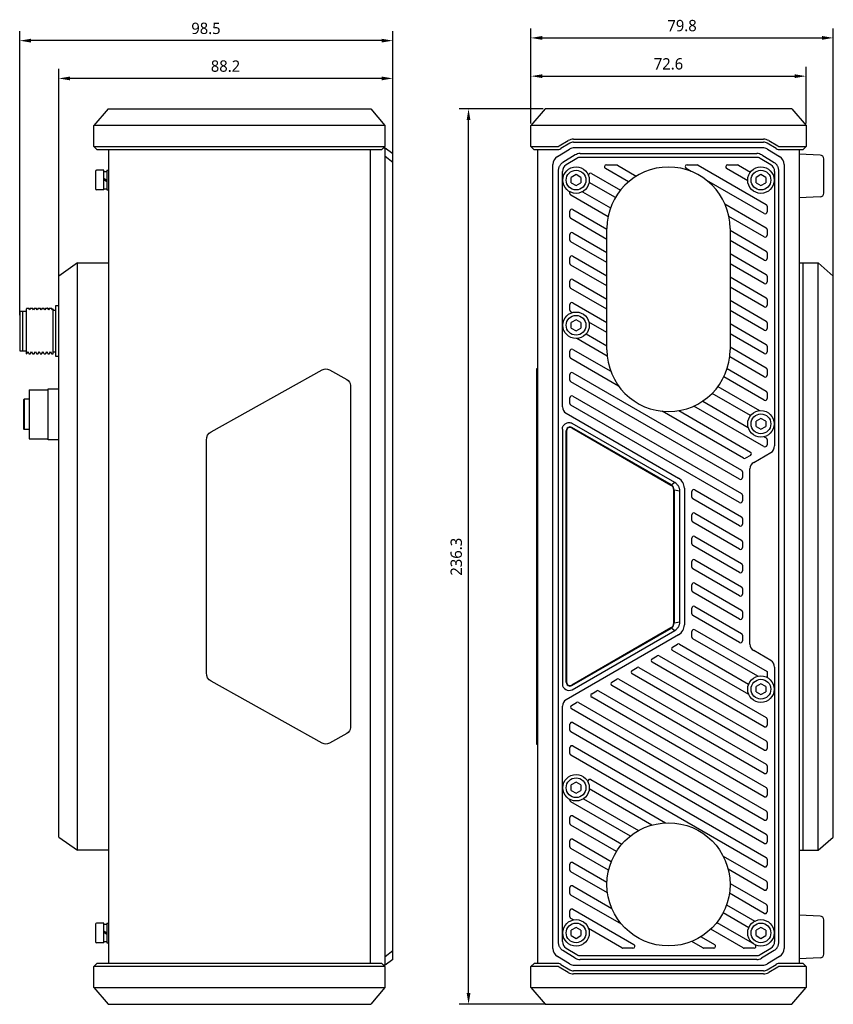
# Model space of a CAD drawing. Header units: millimetres. Extents: x 54 to 538, y 82 to 376.
# Tile 1 of 3: x 54 to 268, y 116 to 376. Entities that reach past the tile are written whole.
import ezdxf

# ---------------------------------------------------------------- set-up
doc = ezdxf.new("R2010")
doc.units = ezdxf.units.MM
doc.header["$LTSCALE"] = 32.67
doc.header["$PDMODE"] = 3
doc.header["$PDSIZE"] = 8
doc.layers.get('0').update_dxf_attribs({"linetype": 'CONTINUOUS'})
doc.layers.get('Defpoints').update_dxf_attribs({"linetype": 'CONTINUOUS'})
for name, color, linetype in [('00_COMPONENTS_1', 7, 'CONTINUOUS'), ('00_COMPONENTS_3', 7, 'CONTINUOUS'), ('20_ALL_FEATURES', 7, 'CONTINUOUS'), ('51__DRAFT_DIMS', 7, 'CONTINUOUS')]:
    doc.layers.add(name, color=color, linetype=linetype)
doc.styles.get("Standard").update_dxf_attribs({"font": 'Roboto-Regular.ttf'})
doc.dimstyles.new('DIMSTYLE_1', dxfattribs={"dimtxt": 3, "dimasz": 3, "dimexe": 2.5, "dimexo": 0.5, "dimgap": 0.75, "dimtad": 1, "dimdsep": 46, "dimtxsty": 'STANDARD', "dimblk": '_FILLED', "dimblk1": '_FILLED', "dimblk2": '_FILLED', "dimcen": 0.09, "dimclrt": 3, "dimazin": 2, "dimtp": 0.3, "dimtm": 0.3, "dimtfac": 1, "dimtofl": 0, "dimtmove": 0, "dimatfit": 3, "dimldrblk": '_FILLED', "dimfxl": 1, "dimtolj": 1, "dimarcsym": 0})
doc.dimstyles.new('DIMSTYLE_2', dxfattribs={"dimtxt": 3, "dimasz": 3, "dimexe": 2.5, "dimexo": 0.5, "dimgap": 0.75, "dimtad": 1, "dimdec": 1, "dimdsep": 46, "dimtxsty": 'STANDARD', "dimblk": '_FILLED', "dimblk1": '_FILLED', "dimblk2": '_FILLED', "dimcen": 0.09, "dimclrt": 3, "dimazin": 2, "dimtp": 0.5, "dimtm": 0.5, "dimtfac": 1, "dimtdec": 1, "dimtofl": 0, "dimtmove": 0, "dimatfit": 3, "dimldrblk": '_FILLED', "dimfxl": 1, "dimtolj": 1, "dimarcsym": 0})

# ---------------------------------------------------------------- blocks, each defined once
blk = doc.blocks.new('_FILLED')
at = {"color": 0, "linetype": 'ByBlock'}
blk.add_solid([(0, 0), (-1, 0.167), (-1, -0.167)], dxfattribs=at)
blk = doc.blocks.new('*D1')
at = {"layer": '51__DRAFT_DIMS', "color": 0, "lineweight": -2}
for p, q in [((188.5, 348.1), (188.5, 363.13)), ((261.11, 348.1), (261.11, 363.13)), ((191.5, 360.63), (258.11, 360.63))]:
    blk.add_line(p, q, dxfattribs=at)
at = {"layer": 'Defpoints', "color": 0}
for p in [(261.11, 360.63), (188.5, 347.6), (261.11, 347.6)]:
    blk.add_point(p, dxfattribs=at)
at = {"layer": '51__DRAFT_DIMS', "color": 0, "linetype": 'ByBlock', "lineweight": -2, "xscale": 3, "yscale": 3, "zscale": 3, "rotation": 180}
blk.add_blockref('_FILLED', (188.5, 360.63), dxfattribs=at)
at = {"layer": '51__DRAFT_DIMS', "color": 0, "linetype": 'ByBlock', "lineweight": -2, "xscale": 3, "yscale": 3, "zscale": 3}
blk.add_blockref('_FILLED', (261.11, 360.63), dxfattribs=at)
at = {"layer": '51__DRAFT_DIMS', "color": 3, "insert": (224.8, 365.38), "char_height": 3, "attachment_point": 2, "line_spacing_factor": 0.9}
blk.add_mtext('\\A1;72.6', dxfattribs=at)
blk = doc.blocks.new('*D2')
at = {"layer": '51__DRAFT_DIMS', "color": 0, "lineweight": -2}
for p, q in [((188.5, 348.1), (188.5, 373.22)), ((268.31, 295.41), (268.31, 373.22)), ((191.5, 370.72), (265.31, 370.72))]:
    blk.add_line(p, q, dxfattribs=at)
at = {"layer": 'Defpoints', "color": 0}
for p in [(268.31, 370.72), (188.5, 347.6), (268.31, 294.91)]:
    blk.add_point(p, dxfattribs=at)
at = {"layer": '51__DRAFT_DIMS', "color": 0, "linetype": 'ByBlock', "lineweight": -2, "xscale": 3, "yscale": 3, "zscale": 3, "rotation": 180}
blk.add_blockref('_FILLED', (188.5, 370.72), dxfattribs=at)
at = {"layer": '51__DRAFT_DIMS', "color": 0, "linetype": 'ByBlock', "lineweight": -2, "xscale": 3, "yscale": 3, "zscale": 3}
blk.add_blockref('_FILLED', (268.31, 370.72), dxfattribs=at)
at = {"layer": '51__DRAFT_DIMS', "color": 3, "insert": (228.38, 375.47), "char_height": 3, "attachment_point": 2, "line_spacing_factor": 0.9}
blk.add_mtext('\\A1;79.8', dxfattribs=at)
blk = doc.blocks.new('*D3')
at = {"layer": '51__DRAFT_DIMS', "color": 0, "lineweight": -2}
for p, q in [((191.75, 352.04), (169.53, 352.04)), ((172.03, 118.77), (172.03, 349.04)), ((192.46, 115.77), (169.53, 115.77))]:
    blk.add_line(p, q, dxfattribs=at)
at = {"layer": 'Defpoints', "color": 0}
for p in [(172.03, 352.04), (192.25, 352.04), (192.96, 115.77)]:
    blk.add_point(p, dxfattribs=at)
at = {"layer": '51__DRAFT_DIMS', "color": 0, "linetype": 'ByBlock', "lineweight": -2, "xscale": 3, "yscale": 3, "zscale": 3}
for p, rotation in [((172.03, 352.04), 90), ((172.03, 115.77), 270)]:
    blk.add_blockref('_FILLED', p, dxfattribs=dict(at, rotation=rotation))
at = {"layer": '51__DRAFT_DIMS', "color": 3, "insert": (167.28, 233.84), "char_height": 3, "attachment_point": 2, "rotation": 90, "line_spacing_factor": 0.9}
blk.add_mtext('\\A1;236.3', dxfattribs=at)
blk = doc.blocks.new('*D11')
at = {"layer": '51__DRAFT_DIMS', "color": 0, "lineweight": -2}
for p, q in [((53.56, 297.62), (53.56, 372.5)), ((152.06, 336.35), (152.06, 372.5)), ((149.06, 370), (56.56, 370))]:
    blk.add_line(p, q, dxfattribs=at)
at = {"layer": 'Defpoints', "color": 0}
for p in [(53.56, 370), (152.06, 335.85), (53.56, 297.12)]:
    blk.add_point(p, dxfattribs=at)
at = {"layer": '51__DRAFT_DIMS', "color": 0, "linetype": 'ByBlock', "lineweight": -2, "xscale": 3, "yscale": 3, "zscale": 3, "rotation": 180}
blk.add_blockref('_FILLED', (53.56, 370), dxfattribs=at)
at = {"layer": '51__DRAFT_DIMS', "color": 0, "linetype": 'ByBlock', "lineweight": -2, "xscale": 3, "yscale": 3, "zscale": 3}
blk.add_blockref('_FILLED', (152.06, 370), dxfattribs=at)
at = {"layer": '51__DRAFT_DIMS', "color": 3, "insert": (102.73, 374.75), "char_height": 3, "attachment_point": 2, "line_spacing_factor": 0.9}
blk.add_mtext('\\A1;\\A1;98.5', dxfattribs=at)
blk = doc.blocks.new('*D13')
at = {"layer": '51__DRAFT_DIMS', "color": 0, "lineweight": -2}
for p, q in [((63.86, 304.62), (63.86, 362.53)), ((152.06, 336.35), (152.06, 362.53)), ((149.06, 360.03), (66.86, 360.03))]:
    blk.add_line(p, q, dxfattribs=at)
at = {"layer": 'Defpoints', "color": 0}
for p in [(63.86, 360.03), (152.06, 335.85), (63.86, 304.12)]:
    blk.add_point(p, dxfattribs=at)
at = {"layer": '51__DRAFT_DIMS', "color": 0, "linetype": 'ByBlock', "lineweight": -2, "xscale": 3, "yscale": 3, "zscale": 3, "rotation": 180}
blk.add_blockref('_FILLED', (63.86, 360.03), dxfattribs=at)
at = {"layer": '51__DRAFT_DIMS', "color": 0, "linetype": 'ByBlock', "lineweight": -2, "xscale": 3, "yscale": 3, "zscale": 3}
blk.add_blockref('_FILLED', (152.06, 360.03), dxfattribs=at)
at = {"layer": '51__DRAFT_DIMS', "color": 3, "insert": (107.88, 364.78), "char_height": 3, "attachment_point": 2, "line_spacing_factor": 0.9}
blk.add_mtext('\\A1;88.2', dxfattribs=at)

msp = doc.modelspace()

# ---------------------------------------------------------------- linework, layer by layer
at = {"layer": '00_COMPONENTS_1', "color": 7}
for p, q in [((68.864, 311.409), (63.864, 307.909)), ((68.864, 156.409), (68.864, 311.409)), ((68.864, 311.409), (77.064, 311.409)), ((259.308, 311.409), (264.308, 311.409)), ((260.308, 156.409), (260.308, 311.409)), ((264.308, 156.409), (264.308, 311.409)), ((268.308, 307.909), (264.308, 311.409)), ((63.864, 159.909), (63.864, 307.909)), ((77.064, 160.195), (77.064, 307.622)), ((268.308, 159.909), (268.308, 307.909)), ((63.864, 159.909), (68.864, 156.409)), ((264.308, 156.409), (268.308, 159.909)), ((77.064, 156.409), (68.864, 156.409)), ((259.308, 156.409), (264.308, 156.409))]:
    msp.add_line(p, q, dxfattribs=at)
at = {"layer": '00_COMPONENTS_3', "color": 7}
for p, q in [((76.897, 352.045), (73.151, 347.599)), ((76.897, 352.045), (146.23, 352.045)), ((146.23, 352.045), (149.976, 347.599)), ((192.251, 352.045), (188.504, 347.599)), ((257.361, 352.045), (192.251, 352.045)), ((257.361, 352.045), (261.108, 347.599)), ((73.151, 342.041), (73.151, 347.599)), ((149.976, 347.599), (73.151, 347.599)), ((149.976, 347.599), (149.976, 342.041)), ((188.504, 342.041), (188.504, 347.599)), ((261.108, 347.599), (188.504, 347.599)), ((261.108, 347.599), (261.108, 342.041)), ((195.98, 342.212), (198.316, 343.614)), ((198.727, 342.928), (196.392, 341.526)), ((199.756, 344.013), (249.86, 344.013)), ((199.756, 343.213), (249.86, 343.213)), ((253.225, 341.526), (250.889, 342.928)), ((251.301, 343.614), (253.636, 342.212)), ((73.951, 341.241), (73.151, 342.041)), ((73.151, 342.041), (149.976, 342.041)), ((73.951, 341.241), (149.176, 341.241)), ((149.976, 342.041), (149.176, 341.241)), ((189.304, 341.241), (188.504, 342.041)), ((188.504, 342.041), (195.363, 342.041)), ((189.304, 341.241), (195.363, 341.241)), ((254.254, 342.041), (261.108, 342.041)), ((254.254, 341.241), (260.308, 341.241)), ((261.108, 342.041), (260.308, 341.241)), ((73.151, 125.776), (73.951, 126.576)), ((149.976, 125.776), (73.151, 125.776)), ((73.151, 120.218), (73.151, 125.776)), ((149.176, 126.576), (73.951, 126.576)), ((149.176, 126.576), (149.976, 125.776)), ((149.976, 125.776), (149.976, 120.218)), ((188.509, 125.776), (189.309, 126.576)), ((195.363, 125.776), (188.509, 125.776)), ((188.509, 120.218), (188.509, 125.776)), ((195.363, 126.576), (189.309, 126.576)), ((198.316, 124.204), (195.98, 125.605)), ((196.392, 126.291), (198.727, 124.89)), ((250.889, 124.89), (253.225, 126.291)), ((253.636, 125.605), (251.301, 124.204)), ((260.312, 126.576), (254.254, 126.576)), ((261.112, 125.776), (254.254, 125.776)), ((260.312, 126.576), (261.112, 125.776)), ((261.112, 125.776), (261.112, 120.218)), ((249.86, 124.605), (199.756, 124.605)), ((249.86, 123.805), (199.756, 123.805)), ((73.151, 120.218), (149.976, 120.218)), ((73.151, 120.218), (76.897, 115.772)), ((149.976, 120.218), (146.23, 115.772)), ((188.509, 120.218), (261.112, 120.218)), ((188.509, 120.218), (192.255, 115.772)), ((257.365, 115.772), (261.112, 120.218)), ((76.897, 115.772), (146.23, 115.772)), ((192.255, 115.772), (257.365, 115.772))]:
    msp.add_line(p, q, dxfattribs=at)
for centre, radius, start, end in [((199.756, 341.213), 2.8, 90, 120.96373), ((199.756, 341.213), 2, 90, 120.96373), ((249.86, 341.213), 2.8, 59.03628, 90), ((249.86, 341.213), 2, 59.03627, 90), ((195.363, 343.241), 1.2, 270, 300.96372), ((195.363, 343.241), 2, 270, 300.96373), ((254.254, 343.241), 2, 239.03627, 270), ((254.254, 343.241), 1.2, 239.03628, 270), ((195.363, 124.576), 2, 59.03627, 90), ((195.363, 124.576), 1.2, 59.03628, 90), ((199.756, 126.605), 2, 239.03627, 270), ((249.86, 126.605), 2, 270, 300.96373), ((254.254, 124.576), 2, 90, 120.96373), ((254.254, 124.576), 1.2, 90, 120.96372), ((199.756, 126.605), 2.8, 239.03628, 270), ((249.86, 126.605), 2.8, 270, 300.96373)]:
    msp.add_arc(centre, radius, start, end, dxfattribs=at)
at = {"layer": '20_ALL_FEATURES', "color": 7}
for p, q in [((77.064, 126.576), (77.064, 341.241)), ((146.064, 341.241), (146.064, 126.576)), ((149.644, 341.709), (150.064, 341.709)), ((150.064, 126.109), (150.064, 341.709)), ((150.064, 341.709), (152.064, 340.209)), ((190.308, 126.576), (190.308, 341.241)), ((195.522, 339.437), (198.714, 341.352)), ((249.616, 341.709), (200.001, 341.709)), ((250.902, 341.352), (254.094, 339.437)), ((259.308, 341.241), (259.308, 126.576)), ((152.064, 337.874), (150.064, 339.437)), ((152.064, 127.609), (152.064, 340.209)), ((200.199, 339.852), (196.901, 337.874)), ((200.595, 338.924), (197.779, 337.234)), ((201.485, 340.209), (248.131, 340.209)), ((247.993, 339.209), (201.624, 339.209)), ((251.837, 337.234), (249.022, 338.924)), ((249.417, 339.852), (252.715, 337.874)), ((264.86, 339.798), (259.308, 340.089)), ((265.808, 329.778), (265.808, 338.799)), ((73.564, 335.509), (73.564, 330.909)), ((75.814, 335.809), (73.864, 335.809)), ((75.814, 330.609), (75.814, 335.809)), ((75.814, 335.509), (76.564, 335.509)), ((76.564, 335.809), (76.564, 330.609)), ((76.564, 335.809), (77.064, 335.809)), ((194.308, 130.524), (194.308, 337.293)), ((195.808, 131.97), (195.808, 335.847)), ((196.808, 273.427), (196.808, 335.519)), ((214.248, 332.76), (208.158, 336.276)), ((208.408, 337.209), (211.067, 337.209)), ((211.317, 337.142), (216.31, 334.259)), ((230.788, 335.518), (229.476, 336.276)), ((229.726, 337.209), (232.386, 337.209)), ((232.636, 337.142), (250.558, 326.794)), ((245.711, 333.056), (240.136, 336.276)), ((240.386, 337.209), (243.045, 337.209)), ((243.295, 337.142), (246.427, 335.333)), ((252.808, 335.519), (252.808, 263.063)), ((253.808, 335.847), (253.808, 131.97)), ((255.308, 337.293), (255.308, 130.524)), ((76.564, 333.13), (75.814, 333.652)), ((76.564, 332.765), (75.814, 333.287)), ((200.408, 334.652), (199.158, 333.93)), ((199.158, 332.487), (199.158, 333.93)), ((199.158, 332.487), (200.408, 331.765)), ((201.658, 333.93), (200.408, 334.652)), ((200.408, 331.765), (201.658, 332.487)), ((201.658, 333.93), (201.658, 332.487)), ((203.706, 334.516), (203.706, 334.382)), ((210.779, 328.609), (203.856, 332.605)), ((204.456, 334.949), (212.1, 330.536)), ((250.058, 324.393), (234.904, 333.142)), ((249.208, 334.652), (247.958, 333.93)), ((247.958, 332.487), (247.958, 333.93)), ((247.958, 332.487), (249.208, 331.765)), ((250.458, 333.93), (249.208, 334.652)), ((249.208, 331.765), (250.458, 332.487)), ((250.458, 333.93), (250.458, 332.487)), ((75.814, 330.609), (73.864, 330.609)), ((75.814, 330.909), (76.564, 330.909)), ((76.564, 330.609), (77.064, 330.609)), ((198.808, 329.654), (198.808, 330.096)), ((202.109, 330.15), (209.507, 325.879)), ((208.866, 323.559), (199.058, 329.221)), ((264.86, 328.78), (259.308, 328.489)), ((198.808, 323.5), (198.808, 325.035)), ((199.558, 325.468), (208.558, 320.272)), ((239.702, 326.908), (250.558, 320.64)), ((250.808, 326.361), (250.808, 324.826)), ((208.558, 317.582), (199.058, 323.067)), ((250.058, 318.239), (240.738, 323.62)), ((208.558, 288.409), (208.558, 320.409)), ((241.058, 320.409), (241.058, 288.409)), ((241.058, 319.971), (250.558, 314.486)), ((250.808, 320.207), (250.808, 318.672)), ((198.808, 317.346), (198.808, 318.881)), ((208.558, 311.428), (199.058, 316.913)), ((199.558, 319.314), (208.558, 314.118)), ((250.058, 312.085), (241.058, 317.281)), ((198.808, 311.192), (198.808, 312.727)), ((199.558, 313.16), (208.558, 307.964)), ((241.058, 313.817), (250.558, 308.332)), ((250.808, 314.053), (250.808, 312.518)), ((208.558, 305.274), (199.058, 310.759)), ((250.058, 305.931), (241.058, 311.127)), ((198.808, 305.038), (198.808, 306.573)), ((199.558, 307.006), (208.558, 301.81)), ((241.058, 307.663), (250.558, 302.178)), ((250.808, 307.899), (250.808, 306.364)), ((208.558, 299.12), (199.058, 304.605)), ((250.058, 299.776), (241.058, 304.973)), ((241.058, 301.508), (250.558, 296.024)), ((250.808, 301.745), (250.808, 300.209)), ((55.462, 299.403), (55.364, 299.233)), ((55.364, 287.409), (55.364, 299.233)), ((55.469, 299.409), (55.948, 299.409)), ((56.217, 298.951), (55.956, 299.402)), ((56.462, 299.403), (56.209, 298.964)), ((56.469, 299.409), (56.948, 299.409)), ((57.217, 298.951), (56.956, 299.402)), ((57.462, 299.403), (57.209, 298.964)), ((57.469, 299.409), (57.948, 299.409)), ((58.217, 298.951), (57.956, 299.402)), ((58.462, 299.403), (58.209, 298.964)), ((58.469, 299.409), (58.948, 299.409)), ((59.217, 298.95), (58.956, 299.402)), ((59.462, 299.403), (59.209, 298.964)), ((59.469, 299.409), (59.948, 299.409)), ((60.217, 298.951), (59.956, 299.402)), ((60.462, 299.403), (60.209, 298.964)), ((60.469, 299.409), (60.948, 299.409)), ((61.217, 298.951), (60.956, 299.402)), ((61.462, 299.403), (61.209, 298.964)), ((61.469, 299.409), (61.948, 299.409)), ((62.217, 298.95), (61.956, 299.402)), ((62.364, 299.233), (62.209, 298.964)), ((62.364, 287.409), (62.364, 299.233)), ((62.364, 298.909), (63.064, 298.909)), ((63.064, 286.659), (63.064, 300.159)), ((63.064, 300.159), (63.864, 300.159)), ((198.808, 298.884), (198.808, 300.419)), ((199.558, 300.852), (208.558, 295.656)), ((250.058, 293.622), (241.058, 298.818)), ((53.564, 298.659), (53.564, 288.159)), ((53.564, 298.659), (54.364, 298.659)), ((54.364, 298.559), (54.464, 298.659)), ((54.364, 288.159), (54.364, 298.659)), ((54.464, 298.659), (55.364, 298.659)), ((199.392, 298.258), (199.058, 298.451)), ((200.408, 296.352), (199.158, 295.63)), ((201.658, 295.63), (200.408, 296.352)), ((199.158, 294.187), (199.158, 295.63)), ((199.158, 294.187), (200.408, 293.465)), ((200.408, 293.465), (201.658, 294.187)), ((201.658, 295.63), (201.658, 294.187)), ((208.558, 292.966), (203.817, 295.703)), ((241.058, 295.354), (250.558, 289.87)), ((250.808, 295.591), (250.808, 294.055)), ((208.642, 286.764), (200.588, 291.413)), ((203.089, 292.659), (208.558, 289.502)), ((250.058, 287.468), (241.058, 292.664)), ((199.558, 288.544), (209.57, 282.763)), ((241.058, 289.2), (250.558, 283.715)), ((250.808, 289.437), (250.808, 287.901)), ((53.564, 288.159), (54.364, 288.159)), ((54.364, 288.259), (54.464, 288.159)), ((54.464, 288.159), (55.364, 288.159)), ((55.364, 287.409), (55.42, 287.409)), ((55.427, 287.448), (55.709, 287.935)), ((55.701, 287.948), (55.974, 287.476)), ((55.998, 287.409), (56.42, 287.409)), ((56.427, 287.448), (56.709, 287.935)), ((56.701, 287.948), (56.974, 287.475)), ((56.998, 287.409), (57.42, 287.409)), ((57.427, 287.448), (57.709, 287.934)), ((57.701, 287.948), (57.974, 287.475)), ((57.998, 287.409), (58.42, 287.409)), ((58.428, 287.449), (58.709, 287.934)), ((58.441, 287.457), (58.444, 287.477)), ((58.701, 287.948), (58.974, 287.475)), ((58.998, 287.409), (59.42, 287.409)), ((59.427, 287.448), (59.709, 287.935)), ((59.701, 287.948), (59.974, 287.475)), ((59.998, 287.409), (60.42, 287.409)), ((60.427, 287.448), (60.709, 287.935)), ((60.701, 287.948), (60.974, 287.475)), ((60.998, 287.409), (61.42, 287.409)), ((61.427, 287.448), (61.709, 287.935)), ((61.701, 287.948), (61.974, 287.476)), ((61.998, 287.409), (62.364, 287.409)), ((62.364, 287.909), (63.064, 287.909)), ((63.864, 286.659), (63.064, 286.659)), ((198.808, 286.576), (198.808, 288.111)), ((211.651, 278.872), (199.058, 286.143)), ((250.058, 281.314), (240.954, 286.57)), ((104.097, 266.814), (133.431, 283.168)), ((135.297, 283.168), (139.907, 280.598)), ((190.008, 283.408), (190.008, 184.409)), ((190.308, 283.408), (190.008, 283.408)), ((240.295, 283.487), (250.558, 277.561)), ((250.808, 283.282), (250.808, 281.747)), ((198.808, 280.421), (198.808, 281.957)), ((199.558, 282.39), (244.058, 256.698)), ((250.058, 275.16), (239.421, 281.301)), ((61.064, 278.159), (63.864, 278.159)), ((61.064, 264.659), (61.064, 278.158)), ((140.839, 279.037), (140.838, 188.779)), ((243.558, 254.296), (199.058, 279.988)), ((237.865, 278.735), (248.855, 272.391)), ((54.564, 275.209), (54.764, 275.409)), ((54.764, 275.409), (54.764, 267.409)), ((56.064, 275.409), (54.764, 275.409)), ((56.064, 277.909), (56.064, 264.909)), ((56.064, 277.909), (61.064, 277.909)), ((198.808, 274.267), (198.808, 275.803)), ((199.558, 276.236), (244.058, 250.544)), ((246.464, 271.081), (236.319, 276.938)), ((250.808, 277.128), (250.808, 275.593)), ((54.564, 275.209), (54.564, 267.609)), ((243.558, 248.142), (199.058, 273.834)), ((249.973, 262.901), (231.467, 273.586)), ((233.844, 274.903), (245.833, 267.981)), ((197.808, 271.695), (227.488, 254.56)), ((244.643, 259.824), (223.128, 272.246)), ((227.538, 272.39), (246.473, 261.458)), ((249.208, 270.352), (247.958, 269.63)), ((250.458, 269.63), (249.208, 270.352)), ((54.564, 267.609), (54.764, 267.409)), ((199.258, 267.856), (225.458, 252.729)), ((225.558, 252.787), (199.308, 267.943)), ((226.486, 253.406), (199.406, 269.041)), ((247.958, 268.187), (247.958, 269.63)), ((247.958, 268.187), (249.208, 267.465)), ((249.208, 267.465), (250.458, 268.187)), ((250.458, 269.63), (250.458, 268.187)), ((56.064, 267.409), (54.764, 267.409)), ((196.808, 267.541), (196.808, 200.277)), ((197.808, 200.741), (197.808, 267.077)), ((197.908, 267.077), (197.908, 200.741)), ((250.092, 265.522), (250.558, 265.253)), ((56.064, 264.909), (61.064, 264.909)), ((63.864, 264.659), (61.064, 264.659)), ((102.838, 203.209), (102.839, 264.608)), ((250.558, 262.951), (250.473, 262.901)), ((250.808, 264.82), (250.808, 263.384)), ((246.473, 260.592), (245.143, 259.824)), ((247.308, 258.733), (251.808, 261.331)), ((244.308, 256.265), (244.308, 254.729)), ((246.308, 210.816), (246.308, 257.001)), ((226.486, 253.406), (225.742, 252.91)), ((226.208, 216.387), (226.208, 251.43)), ((226.308, 251.488), (226.308, 216.329)), ((226.308, 251.488), (227.808, 251.272)), ((227.808, 216.545), (227.808, 251.272)), ((228.988, 251.962), (228.988, 215.856)), ((230.988, 249.534), (230.988, 251.069)), ((231.738, 251.502), (244.058, 244.389)), ((244.308, 250.111), (244.308, 248.575)), ((243.558, 241.988), (231.238, 249.101)), ((230.988, 243.38), (230.988, 244.915)), ((231.738, 245.348), (244.058, 238.235)), ((243.558, 235.834), (231.238, 242.947)), ((244.308, 243.956), (244.308, 242.421)), ((231.738, 239.194), (244.058, 232.081)), ((230.988, 237.226), (230.988, 238.761)), ((243.558, 229.68), (231.238, 236.793)), ((244.308, 237.802), (244.308, 236.267)), ((230.988, 231.072), (230.988, 232.607)), ((231.738, 233.04), (244.058, 225.927)), ((244.308, 231.648), (244.308, 230.113)), ((243.558, 223.526), (231.238, 230.639)), ((230.988, 224.918), (230.988, 226.453)), ((231.738, 226.886), (244.058, 219.773)), ((243.558, 217.372), (231.238, 224.485)), ((244.308, 225.494), (244.308, 223.959)), ((230.988, 218.764), (230.988, 220.299)), ((243.558, 211.218), (231.238, 218.331)), ((231.738, 220.732), (244.058, 213.619)), ((244.308, 219.34), (244.308, 217.805)), ((227.808, 216.545), (226.308, 216.329)), ((227.488, 213.258), (197.808, 196.122)), ((225.458, 215.088), (199.258, 199.961)), ((199.308, 199.875), (225.558, 215.03)), ((199.406, 198.777), (226.486, 214.411)), ((225.742, 214.907), (226.486, 214.411)), ((230.988, 212.61), (230.988, 214.145)), ((231.738, 214.578), (250.808, 203.568)), ((244.308, 213.186), (244.308, 211.651)), ((225.847, 210.001), (227.177, 210.769)), ((227.677, 210.769), (245.96, 200.213)), ((248.344, 202.3), (231.238, 212.177)), ((246.006, 197.496), (225.847, 209.135)), ((251.808, 206.486), (247.308, 209.084)), ((220.518, 206.924), (221.847, 207.691)), ((250.058, 189.003), (220.518, 206.058)), ((222.347, 207.691), (250.558, 191.404)), ((215.188, 203.847), (216.518, 204.614)), ((250.058, 182.848), (215.188, 202.981)), ((217.018, 204.614), (250.558, 185.25)), ((250.808, 203.568), (250.808, 202.022)), ((252.808, 204.754), (252.808, 132.298)), ((133.43, 184.651), (104.097, 201.004)), ((209.858, 200.77), (211.188, 201.537)), ((211.688, 201.537), (250.558, 179.096)), ((249.208, 200.352), (247.958, 199.63)), ((250.458, 199.63), (249.208, 200.352)), ((204.529, 197.693), (205.858, 198.46)), ((206.358, 198.46), (250.558, 172.942)), ((250.058, 176.694), (209.858, 199.904)), ((247.958, 198.187), (247.958, 199.63)), ((247.958, 198.187), (249.208, 197.465)), ((249.208, 197.465), (250.458, 198.187)), ((250.458, 199.63), (250.458, 198.187)), ((199.199, 194.616), (200.529, 195.383)), ((201.029, 195.383), (250.558, 166.787)), ((250.058, 170.54), (204.529, 196.827)), ((196.808, 132.298), (196.808, 194.39)), ((250.058, 164.386), (199.199, 193.75)), ((198.808, 188.11), (198.808, 189.645)), ((199.558, 190.078), (250.558, 160.633)), ((250.808, 190.971), (250.808, 189.436)), ((139.906, 187.221), (135.296, 184.651)), ((250.058, 158.232), (199.058, 187.677)), ((250.808, 184.817), (250.808, 183.281)), ((190.008, 184.409), (190.308, 184.409)), ((198.808, 181.956), (198.808, 183.491)), ((199.558, 183.924), (250.558, 154.479)), ((250.058, 152.078), (199.058, 181.523)), ((250.808, 178.663), (250.808, 177.127)), ((200.408, 174.352), (199.158, 173.63)), ((201.658, 173.63), (200.408, 174.352)), ((203.54, 174.605), (203.54, 174.471)), ((204.29, 175.038), (224.032, 163.64)), ((199.158, 172.187), (199.158, 173.63)), ((199.158, 172.187), (200.408, 171.465)), ((200.408, 171.465), (201.658, 172.187)), ((201.658, 173.63), (201.658, 172.187)), ((220.397, 163.049), (203.892, 172.578)), ((250.808, 172.509), (250.808, 170.973)), ((198.808, 169.648), (198.808, 169.796)), ((214.738, 160.162), (199.058, 169.215)), ((202.356, 170.001), (216.899, 161.604)), ((250.808, 166.354), (250.808, 164.819)), ((198.808, 163.494), (198.808, 165.029)), ((199.558, 165.462), (212.483, 157.999)), ((211.087, 156.115), (199.058, 163.061)), ((198.808, 157.339), (198.808, 158.875)), ((199.558, 159.308), (209.719, 153.441)), ((250.808, 160.2), (250.808, 158.665)), ((208.999, 151.167), (199.058, 156.906)), ((239.253, 154.852), (250.558, 148.325)), ((250.808, 154.046), (250.808, 152.511)), ((198.808, 151.185), (198.808, 152.721)), ((208.712, 145.179), (199.058, 150.752)), ((199.558, 153.154), (208.567, 147.952)), ((250.058, 145.924), (240.558, 151.409)), ((198.808, 145.031), (198.808, 146.567)), ((199.558, 147), (209.851, 141.057)), ((241.056, 147.657), (250.558, 142.171)), ((250.808, 147.892), (250.808, 146.357)), ((212.434, 136.876), (199.058, 144.598)), ((250.058, 139.77), (240.888, 145.064)), ((198.808, 138.877), (198.808, 140.412)), ((199.558, 140.845), (215.673, 131.542)), ((240.142, 142.031), (247.607, 137.721)), ((250.808, 141.738), (250.808, 140.203)), ((199.748, 138.046), (199.058, 138.444)), ((245.983, 135.968), (239.209, 139.88)), ((264.86, 139.038), (259.308, 139.329)), ((265.808, 129.018), (265.808, 138.039)), ((73.564, 136.909), (73.564, 132.309)), ((75.814, 137.209), (73.864, 137.209)), ((75.814, 132.009), (75.814, 137.209)), ((75.814, 136.909), (76.564, 136.909)), ((76.564, 137.209), (77.064, 137.209)), ((76.564, 137.209), (76.564, 132.009)), ((200.408, 136.052), (199.158, 135.33)), ((199.158, 133.887), (199.158, 135.33)), ((201.658, 135.33), (200.408, 136.052)), ((201.658, 135.33), (201.658, 133.887)), ((212.513, 130.676), (203.715, 135.756)), ((244.491, 130.676), (235.968, 135.597)), ((237.577, 137.358), (246.909, 131.97)), ((249.208, 136.052), (247.958, 135.33)), ((247.958, 133.887), (247.958, 135.33)), ((250.458, 135.33), (249.208, 136.052)), ((250.458, 135.33), (250.458, 133.887)), ((76.564, 134.53), (75.814, 135.052)), ((76.564, 134.165), (75.814, 134.687)), ((199.158, 133.887), (200.408, 133.165)), ((200.408, 133.165), (201.658, 133.887)), ((233.399, 133.615), (236.991, 131.542)), ((247.958, 133.887), (249.208, 133.165)), ((249.208, 133.165), (250.458, 133.887)), ((75.814, 132.009), (73.864, 132.009)), ((75.814, 132.309), (76.564, 132.309)), ((76.564, 132.009), (77.064, 132.009)), ((150.064, 128.38), (152.064, 129.944)), ((200.199, 127.965), (196.901, 129.944)), ((197.779, 130.583), (200.595, 128.894)), ((215.423, 130.609), (212.763, 130.609)), ((233.832, 130.676), (230.925, 132.354)), ((236.741, 130.609), (234.082, 130.609)), ((247.4, 130.609), (244.741, 130.609)), ((249.022, 128.894), (251.837, 130.583)), ((252.715, 129.944), (249.37, 127.937)), ((152.064, 127.609), (150.064, 126.109)), ((198.714, 126.465), (195.522, 128.38)), ((248.131, 127.609), (201.485, 127.609)), ((201.624, 128.609), (247.993, 128.609)), ((254.094, 128.38), (250.902, 126.465)), ((264.86, 128.02), (259.308, 127.729)), ((150.064, 126.109), (149.644, 126.109)), ((200.001, 126.109), (249.616, 126.109))]:
    msp.add_line(p, q, dxfattribs=at)
for centre, radius in [((200.408, 333.209), 3.5), ((200.408, 333.209), 2.6), ((249.208, 333.209), 3.5), ((249.208, 333.209), 2.6), ((200.408, 294.909), 3.5), ((200.408, 294.909), 2.6), ((249.208, 268.909), 3.5), ((249.208, 268.909), 2.6), ((249.208, 198.909), 3.5), ((249.208, 198.909), 2.6), ((200.408, 172.909), 3.5), ((200.408, 172.909), 2.6), ((224.808, 147.409), 16.25), ((200.408, 134.609), 3.5), ((249.208, 134.609), 3.5), ((200.408, 134.609), 2.6), ((249.208, 134.609), 2.6)]:
    msp.add_circle(centre, radius, dxfattribs=at)
for centre, radius, start, end in [((200.001, 339.209), 2.5, 90, 120.96376), ((249.616, 339.209), 2.5, 59.03624, 90), ((196.808, 337.293), 2.5, 120.96376, 180), ((201.485, 337.709), 2.5, 90.00001, 120.96375), ((201.624, 337.209), 2, 90, 120.96376), ((247.993, 337.209), 2, 59.03624, 90), ((248.131, 337.709), 2.5, 59.03625, 89.99995), ((252.808, 337.293), 2.5, 0, 59.03624), ((264.808, 338.799), 1, 0, 87), ((73.864, 335.509), 0.3, 90, 180), ((198.808, 335.519), 2, 120.96376, 180), ((208.408, 336.709), 0.5, 90, 240), ((224.808, 320.409), 16.25, 0, 180), ((211.067, 336.709), 0.5, 60, 90), ((229.726, 336.709), 0.5, 90, 240), ((232.386, 336.709), 0.5, 60, 90), ((240.386, 336.709), 0.5, 90, 240), ((243.045, 336.709), 0.5, 60, 90), ((250.808, 335.519), 2, 0, 59.03624), ((204.206, 334.516), 0.5, 60, 180), ((73.864, 330.909), 0.3, 180, 270), ((199.308, 329.654), 0.5, 180, 240), ((264.808, 329.778), 1, 273, 360), ((199.308, 325.035), 0.5, 60, 180), ((250.308, 324.826), 0.5, 240, 360), ((250.308, 326.361), 0.5, 0, 60), ((199.308, 323.5), 0.5, 180, 240), ((250.308, 320.207), 0.5, 0, 60), ((199.308, 318.881), 0.5, 60, 180), ((199.308, 317.346), 0.5, 180, 240), ((250.308, 318.672), 0.5, 240, 360), ((250.308, 314.053), 0.5, 0, 60), ((199.308, 312.727), 0.5, 60, 180), ((250.308, 312.518), 0.5, 240, 360), ((199.308, 311.192), 0.5, 180, 240), ((199.308, 306.573), 0.5, 60, 180), ((250.308, 307.899), 0.5, 0, 60), ((199.308, 305.038), 0.5, 180, 240), ((250.308, 306.364), 0.5, 240, 360), ((250.308, 301.745), 0.5, 0, 60), ((57.948, 299.404), 0.0049, 90.07695, 101.56051), ((199.308, 300.419), 0.5, 60, 180), ((199.308, 298.884), 0.5, 180, 240), ((250.308, 300.209), 0.5, 240, 360), ((250.308, 294.055), 0.5, 240, 360), ((250.308, 295.591), 0.5, 0, 60), ((199.308, 288.111), 0.5, 60, 180), ((224.808, 288.409), 16.25, 180, 360), ((250.308, 289.437), 0.5, 0, 60), ((64.927, 288.544), 9.591, 184.36271, 184.50796), ((199.308, 286.576), 0.5, 180, 240), ((250.308, 287.901), 0.5, 240, 360), ((250.308, 283.282), 0.5, 0, 60), ((199.308, 281.957), 0.5, 60, 180), ((250.308, 281.747), 0.5, 240, 360), ((199.308, 280.421), 0.5, 180, 240), ((199.308, 275.803), 0.5, 60, 180), ((250.308, 275.593), 0.5, 240, 360), ((250.308, 277.128), 0.5, 0, 60), ((198.808, 273.427), 2, 180, 240), ((199.308, 274.267), 0.5, 180, 240), ((198.808, 267.077), 1, 60, 180), ((198.808, 267.077), 0.9, 60, 180), ((250.308, 264.82), 0.5, 0, 60), ((250.223, 263.334), 0.5, 240, 300), ((250.308, 263.384), 0.5, 300, 360), ((250.808, 263.063), 2, 300, 360), ((244.893, 260.257), 0.5, 240, 300), ((246.223, 261.025), 0.5, 300, 60), ((248.308, 257.001), 2, 120, 180), ((225.988, 251.962), 3, 0, 60), ((243.808, 254.729), 0.5, 240, 360), ((243.808, 256.265), 0.5, 0, 60), ((224.708, 251.43), 1.5, 0, 60), ((224.808, 251.488), 1.5, 0.00515, 59.99485), ((231.488, 251.069), 0.5, 60, 180), ((231.488, 249.534), 0.5, 180, 240), ((243.808, 250.111), 0.5, 0, 60), ((243.808, 248.575), 0.5, 240, 360), ((231.488, 244.915), 0.5, 60, 180), ((243.808, 243.956), 0.5, 0, 60), ((231.488, 243.38), 0.5, 180, 240), ((243.808, 242.421), 0.5, 240, 360), ((231.488, 238.761), 0.5, 60, 180), ((231.488, 237.226), 0.5, 180, 240), ((243.808, 237.802), 0.5, 0, 60), ((243.808, 236.267), 0.5, 240, 360), ((231.488, 232.607), 0.5, 60, 180), ((243.808, 231.648), 0.5, 0, 60), ((231.488, 231.072), 0.5, 180, 240), ((243.808, 230.113), 0.5, 240, 360), ((231.488, 226.453), 0.5, 60, 180), ((231.488, 224.918), 0.5, 180, 240), ((243.808, 223.959), 0.5, 240, 360), ((243.808, 225.494), 0.5, 0, 60), ((231.488, 220.299), 0.5, 60, 180), ((231.488, 218.764), 0.5, 180, 240), ((243.808, 219.34), 0.5, 0, 60), ((224.708, 216.387), 1.5, 300, 360), ((224.808, 216.329), 1.5, 300.00515, 359.99485), ((225.988, 215.856), 3, 300, 360), ((243.808, 217.805), 0.5, 240, 360), ((231.488, 214.145), 0.5, 60, 180), ((243.808, 213.186), 0.5, 0, 60), ((227.427, 210.336), 0.5, 60, 120), ((231.488, 212.61), 0.5, 180, 240), ((243.808, 211.651), 0.5, 240, 360), ((248.308, 210.816), 2, 180, 240), ((226.097, 209.568), 0.5, 120, 240), ((220.768, 206.491), 0.5, 120, 240), ((222.097, 207.258), 0.5, 60, 120), ((250.808, 204.754), 2, 0, 60), ((215.438, 203.414), 0.5, 120, 240), ((216.768, 204.181), 0.5, 60, 120), ((198.558, 200.307), 1.75, 181.00272, 298.99728), ((198.808, 200.741), 1, 180, 300), ((198.808, 200.741), 0.9, 180, 300), ((210.108, 200.337), 0.5, 120, 240), ((211.438, 201.104), 0.5, 60, 120), ((204.779, 197.26), 0.5, 120, 240), ((206.108, 198.027), 0.5, 60, 120), ((198.808, 194.39), 2, 120, 180), ((200.779, 194.95), 0.5, 60, 120), ((199.449, 194.183), 0.5, 120, 240), ((199.308, 189.645), 0.5, 60, 180), ((250.308, 190.971), 0.5, 0, 60), ((199.308, 188.11), 0.5, 180, 240), ((250.308, 189.436), 0.5, 240, 360), ((250.308, 184.817), 0.5, 0, 60), ((199.308, 183.491), 0.5, 60, 180), ((199.308, 181.956), 0.5, 180, 240), ((250.308, 183.281), 0.5, 240, 360), ((250.308, 177.127), 0.5, 240, 360), ((250.308, 178.663), 0.5, 0, 60), ((204.04, 174.605), 0.5, 60, 180), ((250.308, 172.509), 0.5, 0, 60), ((199.308, 169.648), 0.5, 180, 240), ((250.308, 170.973), 0.5, 240, 360), ((250.308, 166.354), 0.5, 0, 60), ((199.308, 165.029), 0.5, 60, 180), ((250.308, 164.819), 0.5, 240, 360), ((199.308, 163.494), 0.5, 180, 240), ((199.308, 158.875), 0.5, 60, 180), ((250.308, 158.665), 0.5, 240, 360), ((250.308, 160.2), 0.5, 0, 60), ((199.308, 157.339), 0.5, 180, 240), ((250.308, 154.046), 0.5, 0, 60), ((199.308, 152.721), 0.5, 60, 180), ((199.308, 151.185), 0.5, 180, 240), ((250.308, 152.511), 0.5, 240, 360), ((250.308, 147.892), 0.5, 0, 60), ((199.308, 146.567), 0.5, 60, 180), ((250.308, 146.357), 0.5, 240, 360), ((199.308, 145.031), 0.5, 180, 240), ((199.308, 140.412), 0.5, 60, 180), ((250.308, 141.738), 0.5, 0, 60), ((199.308, 138.877), 0.5, 180, 240), ((250.308, 140.203), 0.5, 240, 360), ((264.808, 138.039), 1, 0, 87), ((73.864, 136.909), 0.3, 90, 180), ((73.864, 132.309), 0.3, 180, 270), ((196.808, 130.524), 2.5, 180, 239.03624), ((198.808, 132.298), 2, 180, 239.03624), ((212.763, 131.109), 0.5, 240, 270), ((215.423, 131.109), 0.5, 270, 60), ((234.082, 131.109), 0.5, 240, 270), ((236.741, 131.109), 0.5, 270, 60), ((244.741, 131.109), 0.5, 240, 270), ((247.4, 131.109), 0.5, 270, 35.94677), ((250.808, 132.298), 2, 300.96376, 360), ((252.808, 130.524), 2.5, 300.96376, 360), ((201.485, 130.109), 2.5, 239.03625, 269.99999), ((201.624, 130.609), 2, 239.03624, 270), ((247.993, 130.609), 2, 270, 300.96376), ((248.13, 130.114), 2.505, 270.02211, 299.65937), ((264.808, 129.018), 1, 273, 360), ((200.001, 128.609), 2.5, 239.03624, 270), ((249.616, 128.609), 2.5, 270, 300.96376)]:
    msp.add_arc(centre, radius, start, end, dxfattribs=at)
for points, knots in [([(195.808, 335.847), (195.808, 335.947), (195.822, 336.147), (195.88, 336.441), (195.971, 336.727), (196.096, 336.999), (196.254, 337.255), (196.444, 337.487), (196.663, 337.692), (196.821, 337.815), (196.901, 337.874)], [0, 0, 0, 0, 0.1249841, 0.2499821, 0.3749814, 0.4999766, 0.6249665, 0.7499535, 0.8749629, 1, 1, 1, 1]), ([(252.715, 337.874), (252.796, 337.815), (252.953, 337.692), (253.172, 337.487), (253.362, 337.255), (253.52, 336.999), (253.645, 336.727), (253.737, 336.441), (253.794, 336.147), (253.808, 335.947), (253.808, 335.847)], [0, 0, 0, 0, 0.1250366, 0.2500454, 0.3750322, 0.500022, 0.6250172, 0.7500167, 0.8750152, 1, 1, 1, 1]), ([(55.462, 299.403), (55.463, 299.404), (55.464, 299.406), (55.467, 299.409), (55.469, 299.409)], [0, 0, 0, 0, 0.3355166, 1, 1, 1, 1]), ([(55.956, 299.402), (55.955, 299.403), (55.953, 299.406), (55.95, 299.409), (55.948, 299.409)], [0, 0, 0, 0, 0.3362803, 1, 1, 1, 1]), ([(56.462, 299.403), (56.463, 299.404), (56.464, 299.406), (56.467, 299.409), (56.469, 299.409)], [0, 0, 0, 0, 0.335242, 1, 1, 1, 1]), ([(56.956, 299.402), (56.955, 299.403), (56.954, 299.406), (56.95, 299.409), (56.948, 299.409)], [0, 0, 0, 0, 0.3359829, 1, 1, 1, 1]), ([(57.462, 299.403), (57.463, 299.404), (57.464, 299.406), (57.467, 299.409), (57.469, 299.409)], [0, 0, 0, 0, 0.335862, 1, 1, 1, 1]), ([(57.956, 299.402), (57.955, 299.403), (57.954, 299.406), (57.95, 299.409), (57.948, 299.409)], [0, 0, 0, 0, 0.3352194, 1, 1, 1, 1]), ([(58.462, 299.403), (58.463, 299.404), (58.464, 299.406), (58.467, 299.409), (58.469, 299.409)], [0, 0, 0, 0, 0.3363682, 1, 1, 1, 1]), ([(58.956, 299.402), (58.955, 299.403), (58.953, 299.406), (58.95, 299.409), (58.948, 299.409)], [0, 0, 0, 0, 0.3362367, 1, 1, 1, 1]), ([(59.462, 299.403), (59.463, 299.404), (59.464, 299.406), (59.467, 299.409), (59.469, 299.409)], [0, 0, 0, 0, 0.3352437, 1, 1, 1, 1]), ([(59.956, 299.402), (59.955, 299.403), (59.954, 299.406), (59.95, 299.409), (59.948, 299.409)], [0, 0, 0, 0, 0.3353143, 1, 1, 1, 1]), ([(60.462, 299.403), (60.463, 299.404), (60.464, 299.406), (60.467, 299.409), (60.469, 299.409)], [0, 0, 0, 0, 0.3352275, 1, 1, 1, 1]), ([(60.956, 299.402), (60.955, 299.403), (60.953, 299.406), (60.95, 299.409), (60.948, 299.409)], [0, 0, 0, 0, 0.3357635, 1, 1, 1, 1]), ([(61.462, 299.403), (61.463, 299.404), (61.464, 299.406), (61.467, 299.409), (61.469, 299.409)], [0, 0, 0, 0, 0.3352695, 1, 1, 1, 1]), ([(61.956, 299.402), (61.955, 299.403), (61.953, 299.406), (61.95, 299.409), (61.948, 299.409)], [0, 0, 0, 0, 0.3365121, 1, 1, 1, 1]), ([(55.42, 287.409), (55.417, 287.409), (55.413, 287.415), (55.409, 287.423), (55.406, 287.434), (55.402, 287.447), (55.397, 287.471), (55.391, 287.509), (55.384, 287.563), (55.377, 287.628), (55.37, 287.705), (55.366, 287.761), (55.364, 287.79)], [0, 0, 0, 0, 0.0239139, 0.0453026, 0.0738699, 0.109832, 0.1532838, 0.2627714, 0.4023958, 0.5720079, 0.7713519, 1, 1, 1, 1]), ([(55.427, 287.448), (55.426, 287.446), (55.425, 287.443), (55.42, 287.441), (55.415, 287.444), (55.411, 287.45), (55.408, 287.459), (55.404, 287.472), (55.4, 287.488), (55.396, 287.508), (55.392, 287.531), (55.387, 287.569), (55.38, 287.625), (55.373, 287.703), (55.368, 287.759), (55.366, 287.79)], [0, 0, 0, 0, 0.0170868, 0.0283117, 0.0403411, 0.058995, 0.0861262, 0.1223138, 0.1677943, 0.2226742, 0.2870068, 0.3608188, 0.5367603, 0.7500284, 1, 1, 1, 1]), ([(55.439, 287.452), (55.438, 287.445), (55.435, 287.434), (55.431, 287.422), (55.428, 287.415), (55.425, 287.411), (55.422, 287.409), (55.42, 287.409)], [0, 0, 0, 0, 0.4000259, 0.6940671, 0.8027662, 0.8876136, 1, 1, 1, 1]), ([(55.444, 287.477), (55.444, 287.475), (55.442, 287.466), (55.441, 287.458), (55.439, 287.452)], [0, 0, 0, 0, 0.2706598, 1, 1, 1, 1]), ([(55.979, 287.453), (55.98, 287.446), (55.983, 287.435), (55.987, 287.422), (55.99, 287.415), (55.993, 287.411), (55.996, 287.409), (55.998, 287.409)], [0, 0, 0, 0, 0.4006324, 0.6949294, 0.8036268, 0.8883542, 1, 1, 1, 1]), ([(56.438, 287.447), (56.437, 287.442), (56.435, 287.432), (56.431, 287.421), (56.427, 287.414), (56.425, 287.411), (56.422, 287.409), (56.42, 287.409)], [0, 0, 0, 0, 0.3971483, 0.6898497, 0.7986159, 0.8841309, 1, 1, 1, 1]), ([(56.444, 287.476), (56.444, 287.474), (56.442, 287.464), (56.44, 287.454), (56.438, 287.447)], [0, 0, 0, 0, 0.2750074, 1, 1, 1, 1]), ([(56.979, 287.452), (56.98, 287.445), (56.983, 287.434), (56.987, 287.422), (56.99, 287.415), (56.993, 287.411), (56.996, 287.409), (56.998, 287.409)], [0, 0, 0, 0, 0.3999947, 0.6939906, 0.8026948, 0.8875623, 1, 1, 1, 1]), ([(57.438, 287.448), (57.437, 287.442), (57.435, 287.432), (57.431, 287.421), (57.427, 287.414), (57.425, 287.411), (57.422, 287.409), (57.42, 287.409)], [0, 0, 0, 0, 0.3973301, 0.6901151, 0.7988778, 0.8843517, 1, 1, 1, 1]), ([(57.444, 287.476), (57.444, 287.474), (57.442, 287.464), (57.44, 287.454), (57.438, 287.448)], [0, 0, 0, 0, 0.2746298, 1, 1, 1, 1]), ([(57.979, 287.451), (57.98, 287.445), (57.983, 287.434), (57.987, 287.422), (57.991, 287.415), (57.993, 287.411), (57.996, 287.409), (57.998, 287.409)], [0, 0, 0, 0, 0.3996028, 0.6934247, 0.8021399, 0.8870979, 1, 1, 1, 1]), ([(58.42, 287.409), (58.422, 287.409), (58.426, 287.411), (58.428, 287.416), (58.432, 287.424), (58.436, 287.438), (58.439, 287.45), (58.441, 287.457)], [0, 0, 0, 0, 0.1087491, 0.1929541, 0.3016193, 0.5970141, 1, 1, 1, 1]), ([(58.979, 287.451), (58.98, 287.445), (58.983, 287.434), (58.987, 287.422), (58.99, 287.415), (58.993, 287.411), (58.996, 287.409), (58.998, 287.409)], [0, 0, 0, 0, 0.3995136, 0.6933232, 0.8020365, 0.8870035, 1, 1, 1, 1]), ([(59.438, 287.447), (59.437, 287.441), (59.434, 287.431), (59.431, 287.421), (59.427, 287.414), (59.425, 287.411), (59.422, 287.409), (59.42, 287.409)], [0, 0, 0, 0, 0.3966346, 0.6891114, 0.7978945, 0.8835303, 1, 1, 1, 1]), ([(59.444, 287.476), (59.444, 287.473), (59.442, 287.464), (59.44, 287.454), (59.438, 287.447)], [0, 0, 0, 0, 0.2757586, 1, 1, 1, 1]), ([(59.979, 287.451), (59.98, 287.445), (59.983, 287.434), (59.987, 287.422), (59.99, 287.415), (59.993, 287.411), (59.996, 287.409), (59.998, 287.409)], [0, 0, 0, 0, 0.3997739, 0.6936689, 0.8023774, 0.8872947, 1, 1, 1, 1]), ([(60.438, 287.446), (60.437, 287.441), (60.434, 287.431), (60.431, 287.42), (60.427, 287.414), (60.425, 287.411), (60.422, 287.409), (60.42, 287.409)], [0, 0, 0, 0, 0.3964849, 0.688887, 0.7976694, 0.883337, 1, 1, 1, 1]), ([(60.444, 287.476), (60.444, 287.473), (60.442, 287.463), (60.44, 287.453), (60.438, 287.446)], [0, 0, 0, 0, 0.2760599, 1, 1, 1, 1]), ([(60.979, 287.449), (60.981, 287.443), (60.983, 287.433), (60.987, 287.421), (60.991, 287.415), (60.993, 287.411), (60.996, 287.409), (60.998, 287.409)], [0, 0, 0, 0, 0.3984098, 0.6916893, 0.8004302, 0.8856593, 1, 1, 1, 1]), ([(61.438, 287.448), (61.437, 287.442), (61.435, 287.432), (61.431, 287.421), (61.427, 287.414), (61.425, 287.411), (61.422, 287.409), (61.42, 287.409)], [0, 0, 0, 0, 0.3973692, 0.6901763, 0.7989407, 0.8844073, 1, 1, 1, 1]), ([(61.444, 287.477), (61.444, 287.474), (61.442, 287.464), (61.44, 287.455), (61.438, 287.448)], [0, 0, 0, 0, 0.2748491, 1, 1, 1, 1]), ([(61.979, 287.451), (61.98, 287.445), (61.983, 287.434), (61.987, 287.422), (61.99, 287.415), (61.993, 287.411), (61.996, 287.409), (61.998, 287.409)], [0, 0, 0, 0, 0.3998268, 0.693746, 0.8024535, 0.8873588, 1, 1, 1, 1]), ([(196.808, 267.541), (196.811, 267.69), (196.855, 267.991), (197.033, 268.408), (197.313, 268.766), (197.673, 269.043), (198.093, 269.217), (198.542, 269.28), (198.993, 269.225), (199.275, 269.113), (199.406, 269.041)], [0, 0, 0, 0, 0.1250004, 0.2500001, 0.375, 0.5, 0.625, 0.7499999, 0.8749995, 1, 1, 1, 1]), ([(227.808, 251.272), (227.797, 251.38), (227.767, 251.596), (227.69, 251.913), (227.575, 252.22), (227.421, 252.508), (227.229, 252.773), (226.93, 253.09), (226.669, 253.289), (226.486, 253.406)], [0, 0, 0, 0, 0.1250632, 0.2501046, 0.375125, 0.5001346, 0.6251492, 0.7501776, 1, 1, 1, 1]), ([(226.486, 214.411), (226.669, 214.528), (226.93, 214.727), (227.229, 215.045), (227.421, 215.309), (227.575, 215.598), (227.69, 215.904), (227.767, 216.222), (227.797, 216.437), (227.808, 216.545)], [0, 0, 0, 0, 0.2498247, 0.3748551, 0.4998712, 0.6248807, 0.7498997, 0.8749391, 1, 1, 1, 1]), ([(196.901, 129.944), (196.821, 130.002), (196.663, 130.125), (196.444, 130.33), (196.254, 130.563), (196.096, 130.818), (195.971, 131.091), (195.88, 131.376), (195.822, 131.671), (195.808, 131.87), (195.808, 131.97)], [0, 0, 0, 0, 0.1250366, 0.2500454, 0.3750322, 0.500022, 0.6250172, 0.7500167, 0.8750152, 1, 1, 1, 1]), ([(253.808, 131.97), (253.808, 131.87), (253.794, 131.671), (253.737, 131.376), (253.645, 131.091), (253.52, 130.818), (253.362, 130.563), (253.172, 130.33), (252.953, 130.125), (252.796, 130.002), (252.715, 129.944)], [0, 0, 0, 0, 0.1249841, 0.2499821, 0.3749814, 0.4999766, 0.6249665, 0.7499535, 0.8749629, 1, 1, 1, 1])]:
    msp.add_open_spline(points, degree=3, knots=knots, dxfattribs=at)
for points in [[(133.431, 283.168), (134.007, 283.488), (134.718, 283.488), (135.297, 283.168)], [(139.907, 280.598), (140.483, 280.275), (140.839, 279.68), (140.839, 279.037)], [(102.839, 264.608), (102.839, 265.533), (103.323, 266.382), (104.097, 266.814)], [(104.097, 201.004), (103.323, 201.435), (102.838, 202.284), (102.838, 203.209)], [(140.838, 188.779), (140.838, 188.136), (140.483, 187.541), (139.906, 187.221)], [(135.296, 184.651), (134.717, 184.328), (134.006, 184.328), (133.43, 184.651)]]:
    msp.add_open_spline(points, degree=3, dxfattribs=at)

# ---------------------------------------------------------------- dimensions: what is measured, and where the dimension line sits
at = {"layer": '51__DRAFT_DIMS', "color": 4}
dim = msp.add_linear_dim(base=(53.564, 369.998), p1=(152.064, 335.847), p2=(53.564, 297.121), angle=180, text='\\A1;<>', dimstyle='DIMSTYLE_1', override={"dimtxsty": 'STANDARD'}, dxfattribs=at)
dim.commit()
dim.dimension.update_dxf_attribs({"geometry": '*D11', "text_midpoint": (102.735, 369.998), "dimtype": 160})
for base, p2, picture, middle in [((268.308, 370.724), (268.308, 294.907), '*D2', (228.38, 370.724)), ((261.108, 360.63), (261.108, 347.599), '*D1', (224.797, 360.63))]:
    dim = msp.add_linear_dim(base=base, p1=(188.504, 347.599), p2=p2, dimstyle='DIMSTYLE_1', dxfattribs=at)
    dim.commit()
    dim.dimension.update_dxf_attribs({"geometry": picture, "text_midpoint": middle, "dimtype": 160})
for base, p1, p2, angle, dimstyle, picture, middle in [((63.864, 360.03), (152.064, 335.847), (63.864, 304.122), 180, 'DIMSTYLE_1', '*D13', (107.885, 360.03)), ((172.028, 352.045), (192.957, 115.772), (192.251, 352.045), 90, 'DIMSTYLE_2', '*D3', (172.028, 233.844))]:
    dim = msp.add_linear_dim(base=base, p1=p1, p2=p2, angle=angle, dimstyle=dimstyle, dxfattribs=at)
    dim.commit()
    dim.dimension.update_dxf_attribs({"geometry": picture, "text_midpoint": middle, "dimtype": 160})

doc.saveas('drawing.dxf')
